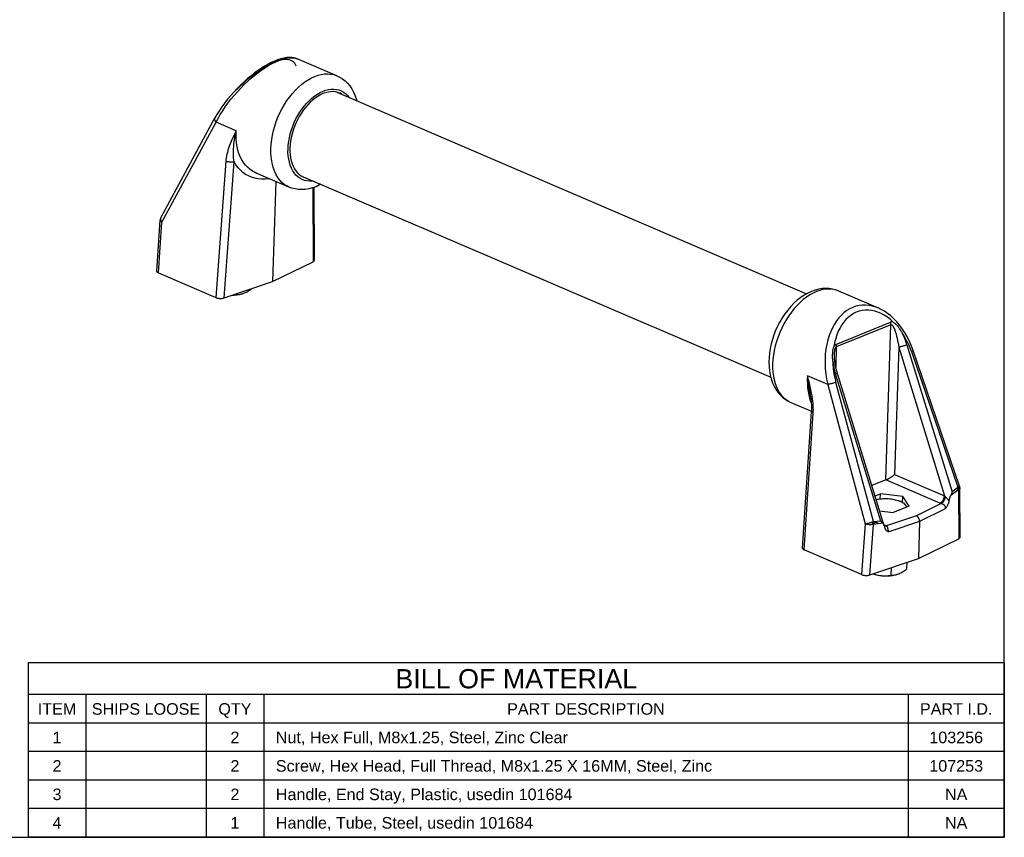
# Model space of a CAD drawing. Header units: inches. Extents: x 0 to 27.5, y 0 to 21.2.
# Tile 2 of 3: x 14.7 to 27.5, y 0 to 10.6. Entities that reach past the tile are written whole.
import ezdxf

# ---------------------------------------------------------------- set-up
doc = ezdxf.new("R2010")
doc.units = ezdxf.units.IN
doc.header["$LTSCALE"] = 1.5125
doc.header["$MEASUREMENT"] = 0
doc.layers.get('0').update_dxf_attribs({"linetype": 'CONTINUOUS'})
doc.layers.add('02___PRT_ALL_AXES', color=7, linetype='CONTINUOUS')
doc.styles.get("Standard").update_dxf_attribs({"font": 'arial.ttf'})

msp = doc.modelspace()

# ---------------------------------------------------------------- linework, layer by layer
at = {"color": 7, "linetype": 'Continuous'}
for p, q in [((27.5, 0), (27.5, 21.25)), ((17.528, 7.053), (17.528, 7.065)), ((17.596, 7.063), (17.599, 7.064)), ((26.809, 4.447), (26.912, 4.523)), ((26.905, 4.547), (26.825, 4.488)), ((26.898, 4.55), (26.894, 4.547)), ((26.897, 4.548), (26.897, 4.549)), ((26.897, 4.545), (26.897, 4.549)), ((26.897, 4.547), (26.897, 4.548)), ((26.897, 4.548), (26.897, 4.548)), ((26.898, 4.547), (26.897, 4.547)), ((26.897, 4.541), (26.897, 4.545)), ((26.898, 4.546), (26.898, 4.547)), ((26.898, 4.547), (26.898, 4.547)), ((26.898, 4.547), (26.898, 4.547)), ((26.898, 4.546), (26.898, 4.546)), ((26.898, 4.546), (26.898, 4.546)), ((26.898, 4.546), (26.898, 4.546)), ((26.906, 4.515), (26.905, 4.517)), ((25.897, 4.11), (25.802, 4.098)), ((25.802, 4.099), (25.802, 4.099)), ((25.808, 4.103), (25.81, 4.1)), ((25.902, 4.106), (25.897, 4.11)), ((25.802, 4.071), (25.924, 4.086)), ((25.806, 4.065), (25.809, 4.066)), ((25.809, 4.069), (25.807, 4.066)), ((25.807, 4.068), (25.807, 4.068)), ((25.807, 4.068), (25.807, 4.068)), ((25.807, 4.068), (25.807, 4.068)), ((25.807, 4.068), (25.807, 4.068)), ((25.807, 4.068), (25.807, 4.067)), ((25.807, 4.067), (25.807, 4.067)), ((25.807, 4.067), (25.807, 4.067)), ((25.807, 4.067), (25.807, 4.066)), ((25.807, 4.066), (25.807, 4.066)), ((25.811, 4.072), (25.809, 4.069)), ((26.034, 3.405), (26.037, 3.505)), ((26.238, 3.488), (26.241, 3.574)), ((26.102, 3.415), (26.105, 3.415)), ((0, 0), (27.5, 0))]:
    msp.add_line(p, q, dxfattribs=at)
at = {"color": 6, "linetype": 'Continuous'}
for p, q in [((18.274, 10.128), (18.3, 10.122)), ((18.3, 10.122), (18.313, 10.117)), ((18.827, 9.897), (18.313, 10.117)), ((18.864, 9.671), (18.841, 9.679)), ((16.54, 8.052), (17.244, 9.349)), ((17.27, 9.394), (17.244, 9.349)), ((16.554, 7.996), (17.259, 9.293)), ((17.521, 9.18), (17.259, 9.293)), ((17.386, 8.786), (17.257, 7.014)), ((17.363, 7.01), (17.492, 8.778)), ((18.206, 8.45), (17.78, 8.632)), ((17.795, 8.627), (17.781, 8.632)), ((18.296, 8.606), (18.274, 8.633)), ((18.036, 8.523), (17.993, 7.222)), ((18.536, 7.501), (18.534, 8.447)), ((18.517, 8.441), (18.519, 7.48)), ((16.487, 7.359), (16.53, 8.02)), ((16.511, 7.334), (16.554, 7.996)), ((16.54, 8.052), (16.539, 8.051)), ((17.993, 7.222), (18.519, 7.48)), ((16.511, 7.334), (17.257, 7.014)), ((17.363, 7.01), (17.993, 7.222)), ((25.348, 7.1), (25.343, 7.102)), ((25.348, 7.1), (25.862, 6.879)), ((25.315, 6.406), (26.025, 6.695)), ((26.03, 6.661), (25.32, 6.372)), ((25.964, 4.644), (26.03, 6.661)), ((26.238, 6.4), (26.825, 4.488)), ((25.296, 6.269), (25.296, 6.272)), ((25.32, 6.372), (25.312, 6.119)), ((26.132, 6.368), (26.078, 4.713)), ((26.132, 6.368), (26.724, 4.436)), ((26.295, 6.311), (26.901, 4.549)), ((26.923, 4.565), (26.318, 6.327)), ((25.897, 4.11), (25.31, 6.022)), ((25.208, 5.883), (24.945, 5.996)), ((25.804, 4.103), (25.314, 5.912)), ((25.208, 5.883), (25.697, 4.074)), ((24.728, 5.652), (24.996, 5.537)), ((24.879, 3.759), (24.996, 5.535)), ((24.903, 3.734), (25.02, 5.511)), ((24.996, 5.535), (24.996, 5.535)), ((25.964, 4.644), (25.783, 4.57)), ((26.667, 4.342), (25.964, 4.644)), ((26.078, 4.713), (26.724, 4.436)), ((26.901, 4.549), (26.907, 4.553)), ((26.903, 4.517), (26.903, 4.519)), ((26.916, 4.521), (26.91, 4.517)), ((26.91, 4.517), (26.911, 3.88)), ((26.929, 3.901), (26.927, 4.54)), ((25.824, 4.436), (25.894, 4.465)), ((25.891, 4.394), (25.894, 4.465)), ((26.185, 4.427), (25.894, 4.465)), ((26.182, 4.353), (26.185, 4.427)), ((26.268, 4.304), (26.185, 4.427)), ((25.883, 4.242), (26.06, 4.219)), ((26.268, 4.304), (26.06, 4.219)), ((26.684, 4.336), (26.361, 4.177)), ((26.734, 4.269), (26.402, 4.105)), ((25.867, 4.079), (25.819, 4.1)), ((25.905, 4.103), (25.891, 4.109)), ((26.361, 4.177), (25.973, 4.046)), ((26.402, 4.105), (26.003, 3.971)), ((26.402, 4.105), (26.386, 3.623)), ((25.697, 4.074), (25.649, 3.414)), ((25.756, 3.41), (25.803, 4.067)), ((25.844, 4.089), (25.813, 4.093)), ((25.915, 4.086), (25.914, 4.094)), ((25.915, 4.085), (25.915, 4.086)), ((25.939, 4.061), (25.958, 4.053)), ((25.943, 4.05), (25.95, 4.051)), ((25.95, 4.051), (25.958, 4.053)), ((26.386, 3.623), (26.911, 3.88)), ((25.649, 3.414), (24.903, 3.734)), ((25.756, 3.41), (26.386, 3.623))]:
    msp.add_line(p, q, dxfattribs=at)
at = {"color": 2, "linetype": 'Continuous'}
for p, q in [((27.503, 2.269), (14.816, 2.269)), ((14.816, 2.269), (14.816, 0.003)), ((27.503, 2.269), (27.503, 0.003)), ((27.503, 1.854), (14.816, 1.854)), ((15.566, 1.854), (15.566, 0.003)), ((17.128, 1.854), (17.128, 0.003)), ((17.878, 1.854), (17.878, 0.003)), ((26.253, 1.854), (26.253, 0.003)), ((27.503, 1.483), (14.816, 1.483)), ((27.503, 1.113), (14.816, 1.113)), ((27.503, 0.743), (14.816, 0.743)), ((27.503, 0.373), (14.816, 0.373)), ((27.503, 0.003), (14.816, 0.003))]:
    msp.add_line(p, q, dxfattribs=at)
at = {"color": 6, "linetype": 'Continuous'}
for points in [[(18.314, 10.117), (18.304, 10.121), (18.275, 10.129), (18.244, 10.134), (18.211, 10.135), (18.176, 10.133), (18.138, 10.127), (18.099, 10.117), (18.058, 10.103)], [(18.065, 10.092), (18.104, 10.107), (18.142, 10.118), (18.178, 10.126), (18.213, 10.131), (18.245, 10.131), (18.274, 10.128)], [(17.259, 9.293), (17.284, 9.342), (17.313, 9.392), (17.344, 9.442), (17.378, 9.492), (17.413, 9.542), (17.451, 9.591), (17.492, 9.64), (17.535, 9.689), (17.579, 9.737), (17.625, 9.783), (17.67, 9.826), (17.716, 9.867), (17.761, 9.905), (17.807, 9.94), (17.854, 9.974), (17.899, 10.005), (17.943, 10.032), (17.986, 10.055), (18.026, 10.075), (18.065, 10.092)], [(17.518, 9.708), (17.561, 9.751), (17.604, 9.793), (17.647, 9.832), (17.69, 9.869), (17.733, 9.904), (17.775, 9.936), (17.816, 9.965), (17.857, 9.992), (17.899, 10.017), (17.94, 10.04), (17.98, 10.06), (18.018, 10.076), (18.055, 10.09), (18.089, 10.1), (18.122, 10.106), (18.152, 10.11), (18.178, 10.11), (18.203, 10.107), (18.225, 10.101), (18.245, 10.092), (18.262, 10.08), (18.276, 10.065), (18.287, 10.047), (18.296, 10.024)], [(18.058, 10.103), (18.016, 10.087), (17.973, 10.067), (17.93, 10.044), (17.887, 10.019), (17.843, 9.991), (17.798, 9.96), (17.754, 9.928), (17.709, 9.892), (17.664, 9.855), (17.619, 9.815), (17.575, 9.773), (17.532, 9.73)], [(18.206, 8.45), (18.177, 8.464), (18.145, 8.485), (18.114, 8.51), (18.087, 8.54), (18.062, 8.573), (18.039, 8.61), (18.02, 8.65), (18.004, 8.694), (17.99, 8.741), (17.981, 8.79), (17.974, 8.842), (17.971, 8.895), (17.971, 8.951), (17.974, 9.008), (17.981, 9.066), (17.991, 9.124), (18.005, 9.183), (18.021, 9.242), (18.041, 9.3), (18.063, 9.357), (18.089, 9.414), (18.117, 9.469), (18.147, 9.522), (18.18, 9.573), (18.215, 9.621), (18.251, 9.667), (18.29, 9.709), (18.329, 9.749), (18.37, 9.785), (18.412, 9.817), (18.454, 9.845), (18.497, 9.869), (18.54, 9.888)], [(18.54, 9.888), (18.583, 9.904), (18.625, 9.914), (18.667, 9.921), (18.707, 9.922), (18.747, 9.919), (18.785, 9.911), (18.822, 9.899), (18.827, 9.897)], [(18.827, 9.897), (18.864, 9.879), (18.9, 9.856), (18.934, 9.829), (18.966, 9.799), (18.996, 9.764), (19.022, 9.725), (19.046, 9.682), (19.066, 9.636), (19.083, 9.586), (19.086, 9.571)], [(17.532, 9.73), (17.489, 9.685), (17.448, 9.639), (17.408, 9.591)], [(18.274, 8.633), (18.254, 8.663), (18.237, 8.697), (18.223, 8.733), (18.211, 8.772), (18.202, 8.813), (18.196, 8.856), (18.193, 8.901), (18.194, 8.948), (18.197, 8.995), (18.203, 9.044), (18.212, 9.093), (18.223, 9.142), (18.238, 9.192), (18.255, 9.24), (18.275, 9.289), (18.297, 9.335), (18.321, 9.381), (18.348, 9.425), (18.376, 9.467), (18.406, 9.506), (18.438, 9.542), (18.471, 9.576), (18.505, 9.607), (18.54, 9.635), (18.576, 9.659), (18.612, 9.68), (18.649, 9.697)], [(18.841, 9.679), (18.811, 9.687), (18.78, 9.69), (18.747, 9.689), (18.714, 9.685), (18.681, 9.676), (18.647, 9.664), (18.613, 9.649), (18.579, 9.629), (18.546, 9.607), (18.513, 9.581), (18.481, 9.552), (18.449, 9.52), (18.42, 9.485), (18.391, 9.448), (18.364, 9.408), (18.339, 9.367), (18.316, 9.324), (18.295, 9.28), (18.276, 9.235), (18.26, 9.189), (18.246, 9.142), (18.235, 9.095), (18.227, 9.048), (18.221, 9.002), (18.218, 8.957)], [(18.649, 9.697), (18.685, 9.709), (18.72, 9.718)], [(18.72, 9.718), (18.755, 9.723), (18.789, 9.723), (18.823, 9.72), (18.854, 9.712), (18.884, 9.701), (18.913, 9.685), (18.939, 9.666), (18.964, 9.643), (18.986, 9.616), (18.988, 9.614)], [(18.901, 9.651), (18.897, 9.654), (18.87, 9.669), (18.864, 9.671)], [(17.408, 9.591), (17.37, 9.543), (17.335, 9.494), (17.301, 9.444), (17.27, 9.394)], [(17.259, 9.293), (17.253, 9.3), (17.248, 9.307), (17.245, 9.314), (17.242, 9.321), (17.241, 9.328), (17.24, 9.335), (17.241, 9.342), (17.243, 9.348), (17.244, 9.349)], [(17.521, 9.18), (17.503, 9.144), (17.485, 9.109), (17.469, 9.076), (17.455, 9.043), (17.442, 9.013), (17.43, 8.983), (17.42, 8.954), (17.412, 8.927), (17.405, 8.901), (17.399, 8.876), (17.394, 8.852), (17.39, 8.829), (17.387, 8.807), (17.386, 8.786)], [(17.492, 8.778), (17.488, 8.803), (17.486, 8.828), (17.484, 8.856), (17.483, 8.885), (17.483, 8.915), (17.484, 8.948), (17.487, 8.983), (17.491, 9.02), (17.496, 9.059), (17.503, 9.1), (17.512, 9.14), (17.521, 9.18)], [(17.78, 8.632), (17.768, 8.638), (17.733, 8.657), (17.7, 8.68), (17.669, 8.706), (17.641, 8.736), (17.616, 8.769), (17.593, 8.805), (17.573, 8.844), (17.556, 8.886), (17.543, 8.931), (17.532, 8.977), (17.524, 9.026), (17.52, 9.076), (17.519, 9.127), (17.521, 9.18)], [(18.218, 8.957), (18.218, 8.913), (18.221, 8.87), (18.226, 8.829), (18.235, 8.791), (18.246, 8.754), (18.259, 8.72), (18.276, 8.689), (18.294, 8.661), (18.315, 8.636), (18.338, 8.614)], [(17.492, 8.778), (17.484, 8.776), (17.476, 8.775), (17.467, 8.774), (17.458, 8.774), (17.449, 8.774), (17.439, 8.774), (17.43, 8.775), (17.42, 8.776), (17.411, 8.778), (17.402, 8.78), (17.393, 8.783), (17.386, 8.786)], [(17.95, 8.56), (17.942, 8.558), (17.895, 8.553), (17.849, 8.553), (17.805, 8.557), (17.761, 8.565), (17.72, 8.577), (17.68, 8.594), (17.642, 8.615), (17.607, 8.64), (17.574, 8.669), (17.544, 8.702), (17.516, 8.738), (17.492, 8.778)], [(18.522, 8.529), (18.505, 8.526), (18.471, 8.526), (18.438, 8.529), (18.406, 8.537), (18.376, 8.548), (18.347, 8.564), (18.321, 8.583), (18.296, 8.606)], [(18.338, 8.614), (18.363, 8.595), (18.39, 8.581), (18.396, 8.578)], [(18.396, 8.578), (18.419, 8.57), (18.434, 8.566)], [(18.558, 8.455), (18.51, 8.438), (18.463, 8.426), (18.417, 8.419), (18.372, 8.417), (18.329, 8.419), (18.286, 8.425), (18.245, 8.435), (18.206, 8.45)], [(18.621, 8.486), (18.604, 8.477), (18.558, 8.455)], [(16.551, 8.064), (16.547, 8.061), (16.542, 8.057), (16.54, 8.052)], [(16.54, 8.052), (16.537, 8.047), (16.534, 8.041), (16.532, 8.034), (16.531, 8.027), (16.53, 8.02)], [(16.554, 7.996), (16.548, 7.999), (16.542, 8.002), (16.538, 8.006), (16.534, 8.01), (16.532, 8.013), (16.53, 8.017), (16.53, 8.02)], [(16.539, 8.051), (16.537, 8.045), (16.536, 8.039), (16.536, 8.032), (16.537, 8.025), (16.54, 8.018), (16.544, 8.01), (16.549, 8.003), (16.554, 7.996)], [(18.519, 7.48), (18.524, 7.484), (18.529, 7.487), (18.533, 7.491), (18.535, 7.495), (18.536, 7.499), (18.536, 7.501)], [(16.511, 7.334), (16.504, 7.337), (16.499, 7.34), (16.494, 7.344), (16.49, 7.348), (16.488, 7.352), (16.487, 7.356), (16.487, 7.359)], [(24.997, 7.094), (24.95, 7.072), (24.903, 7.046), (24.857, 7.015), (24.812, 6.98), (24.769, 6.94), (24.727, 6.898), (24.688, 6.852), (24.651, 6.803), (24.617, 6.752), (24.586, 6.699), (24.557, 6.644), (24.531, 6.587), (24.509, 6.529), (24.489, 6.471), (24.473, 6.412), (24.46, 6.352), (24.451, 6.292), (24.445, 6.233), (24.443, 6.175), (24.445, 6.118), (24.451, 6.062), (24.46, 6.008), (24.474, 5.957), (24.491, 5.908), (24.511, 5.864), (24.534, 5.822), (24.56, 5.784), (24.589, 5.75), (24.621, 5.72), (24.654, 5.693), (24.69, 5.671), (24.728, 5.652)], [(25.061, 7.091), (25.018, 7.071), (24.975, 7.048), (24.933, 7.019), (24.891, 6.987), (24.85, 6.952), (24.811, 6.912), (24.773, 6.87), (24.736, 6.824), (24.701, 6.775), (24.668, 6.724), (24.638, 6.671), (24.61, 6.616), (24.585, 6.56), (24.562, 6.503), (24.543, 6.444), (24.526, 6.386), (24.513, 6.327), (24.502, 6.268), (24.496, 6.21), (24.492, 6.154), (24.492, 6.098), (24.495, 6.045), (24.502, 5.993), (24.512, 5.944), (24.525, 5.897), (24.541, 5.853), (24.56, 5.813), (24.583, 5.776), (24.608, 5.743), (24.636, 5.713), (24.666, 5.688), (24.698, 5.667), (24.728, 5.652)], [(25.348, 7.1), (25.309, 7.114), (25.269, 7.124), (25.226, 7.131), (25.183, 7.133), (25.138, 7.13), (25.092, 7.123), (25.045, 7.111), (24.997, 7.094)], [(25.343, 7.102), (25.306, 7.114), (25.268, 7.122), (25.229, 7.125), (25.188, 7.123), (25.146, 7.117), (25.104, 7.106), (25.061, 7.091)], [(17.257, 7.014), (17.264, 7.011), (17.272, 7.008), (17.281, 7.006), (17.29, 7.005), (17.3, 7.004), (17.309, 7.003), (17.319, 7.003), (17.329, 7.003), (17.338, 7.004), (17.347, 7.006), (17.355, 7.007), (17.363, 7.01)], [(25.862, 6.879), (25.834, 6.89), (25.79, 6.904), (25.744, 6.913), (25.7, 6.917), (25.656, 6.916), (25.615, 6.91), (25.575, 6.901), (25.536, 6.887)], [(25.536, 6.887), (25.497, 6.869), (25.458, 6.846), (25.421, 6.818), (25.386, 6.786), (25.353, 6.75), (25.322, 6.71), (25.295, 6.667), (25.27, 6.622), (25.247, 6.573), (25.227, 6.521), (25.21, 6.465), (25.196, 6.406)], [(26.064, 6.692), (26.024, 6.728), (25.983, 6.76), (25.942, 6.786), (25.901, 6.808), (25.86, 6.826), (25.82, 6.839), (25.78, 6.847), (25.74, 6.851), (25.699, 6.851), (25.658, 6.846), (25.618, 6.837), (25.58, 6.823), (25.543, 6.805), (25.509, 6.783), (25.476, 6.756), (25.445, 6.727), (25.417, 6.694), (25.391, 6.658), (25.368, 6.619)], [(26.318, 6.327), (26.298, 6.382), (26.272, 6.441), (26.244, 6.498), (26.213, 6.553), (26.179, 6.605), (26.144, 6.653), (26.106, 6.698), (26.067, 6.738), (26.027, 6.775), (25.986, 6.808), (25.944, 6.836), (25.902, 6.86), (25.862, 6.879)], [(26.064, 6.692), (26.056, 6.695), (26.049, 6.697), (26.042, 6.698), (26.036, 6.698), (26.03, 6.697), (26.025, 6.695)], [(26.03, 6.661), (26.03, 6.666), (26.029, 6.672), (26.029, 6.678), (26.028, 6.683), (26.027, 6.689), (26.025, 6.695)], [(26.03, 6.661), (26.031, 6.661), (26.032, 6.662), (26.034, 6.662), (26.035, 6.662), (26.037, 6.661), (26.039, 6.661), (26.04, 6.66), (26.042, 6.659), (26.044, 6.657), (26.046, 6.656), (26.047, 6.654), (26.049, 6.652), (26.051, 6.65), (26.053, 6.647), (26.055, 6.644), (26.057, 6.641), (26.059, 6.638), (26.061, 6.634), (26.063, 6.63), (26.065, 6.626), (26.067, 6.622), (26.07, 6.617), (26.072, 6.612), (26.074, 6.606), (26.076, 6.601), (26.079, 6.595), (26.081, 6.588), (26.083, 6.581), (26.086, 6.574), (26.088, 6.566), (26.091, 6.558), (26.093, 6.55), (26.096, 6.541), (26.098, 6.531), (26.101, 6.521), (26.104, 6.511), (26.106, 6.5), (26.109, 6.488), (26.112, 6.476), (26.115, 6.463), (26.117, 6.449), (26.12, 6.435), (26.123, 6.419), (26.126, 6.403), (26.129, 6.386), (26.132, 6.368)], [(26.064, 6.692), (26.07, 6.687), (26.077, 6.682), (26.084, 6.676), (26.091, 6.669), (26.098, 6.662), (26.106, 6.654), (26.114, 6.645), (26.122, 6.635), (26.13, 6.624), (26.139, 6.613), (26.147, 6.6), (26.156, 6.587), (26.166, 6.572), (26.175, 6.556)], [(25.368, 6.619), (25.346, 6.576), (25.328, 6.531), (25.312, 6.484), (25.298, 6.432), (25.287, 6.375)], [(26.295, 6.311), (26.279, 6.355), (26.261, 6.398), (26.242, 6.44), (26.221, 6.48), (26.199, 6.519), (26.175, 6.556)], [(26.238, 6.4), (26.229, 6.429), (26.219, 6.457), (26.209, 6.483), (26.198, 6.508), (26.187, 6.533), (26.175, 6.556)], [(25.196, 6.406), (25.185, 6.345), (25.177, 6.283), (25.173, 6.22), (25.173, 6.156), (25.176, 6.089), (25.183, 6.022), (25.193, 5.953), (25.208, 5.883)], [(25.315, 6.406), (25.31, 6.403), (25.305, 6.4), (25.3, 6.395), (25.295, 6.39), (25.291, 6.383), (25.287, 6.375)], [(25.315, 6.406), (25.317, 6.4), (25.318, 6.394), (25.319, 6.389), (25.32, 6.383), (25.32, 6.377), (25.32, 6.372)], [(26.238, 6.4), (26.23, 6.397), (26.222, 6.394), (26.214, 6.391), (26.205, 6.388), (26.195, 6.385), (26.185, 6.382), (26.176, 6.379), (26.166, 6.376), (26.156, 6.374), (26.147, 6.372), (26.139, 6.37), (26.132, 6.368)], [(25.274, 6.189), (25.273, 6.208), (25.272, 6.227), (25.272, 6.244), (25.272, 6.26), (25.272, 6.275), (25.273, 6.289), (25.274, 6.303), (25.275, 6.315), (25.276, 6.327), (25.278, 6.338), (25.28, 6.348), (25.282, 6.358), (25.284, 6.367), (25.287, 6.375)], [(25.296, 6.272), (25.296, 6.276), (25.296, 6.283), (25.296, 6.29), (25.297, 6.296), (25.297, 6.302), (25.298, 6.308), (25.299, 6.314), (25.299, 6.319), (25.3, 6.324), (25.301, 6.329), (25.302, 6.333), (25.302, 6.338), (25.303, 6.342), (25.304, 6.345), (25.305, 6.349), (25.306, 6.352), (25.308, 6.355), (25.309, 6.358), (25.31, 6.36), (25.311, 6.363), (25.312, 6.365), (25.314, 6.367), (25.315, 6.368), (25.316, 6.369), (25.318, 6.37), (25.319, 6.371), (25.32, 6.372)], [(26.318, 6.327), (26.318, 6.327), (26.317, 6.325), (26.315, 6.323), (26.312, 6.32), (26.308, 6.318), (26.302, 6.315), (26.295, 6.311)], [(25.274, 6.189), (25.276, 6.143), (25.28, 6.097), (25.285, 6.05), (25.293, 6.004), (25.303, 5.958), (25.314, 5.912)], [(25.274, 6.189), (25.278, 6.162), (25.282, 6.135), (25.288, 6.107), (25.294, 6.08), (25.302, 6.051), (25.31, 6.022)], [(25.943, 4.047), (25.332, 6.041), (25.33, 6.046), (25.329, 6.051), (25.327, 6.057), (25.326, 6.062), (25.324, 6.068), (25.323, 6.073), (25.322, 6.078), (25.32, 6.084), (25.319, 6.089), (25.318, 6.094), (25.316, 6.1), (25.315, 6.105), (25.314, 6.11), (25.313, 6.115), (25.312, 6.121), (25.311, 6.126), (25.31, 6.131), (25.309, 6.136), (25.308, 6.141), (25.307, 6.146), (25.306, 6.151), (25.305, 6.156), (25.304, 6.161), (25.303, 6.166), (25.302, 6.171), (25.302, 6.176), (25.301, 6.181), (25.3, 6.186), (25.3, 6.191), (25.299, 6.196), (25.299, 6.201), (25.298, 6.205), (25.298, 6.21), (25.297, 6.215), (25.297, 6.22), (25.297, 6.224), (25.296, 6.229), (25.296, 6.233), (25.296, 6.238), (25.296, 6.243), (25.296, 6.247), (25.295, 6.252), (25.295, 6.256), (25.295, 6.261), (25.295, 6.265), (25.296, 6.269)], [(25.334, 6.036), (25.334, 6.035), (25.333, 6.034), (25.331, 6.032), (25.327, 6.03), (25.323, 6.028), (25.317, 6.025), (25.31, 6.022)], [(24.945, 5.996), (24.943, 5.943), (24.944, 5.892), (24.947, 5.842), (24.952, 5.794), (24.961, 5.749), (24.972, 5.706), (24.985, 5.665), (24.994, 5.646)], [(24.945, 5.996), (24.95, 5.949), (24.956, 5.902), (24.962, 5.857), (24.969, 5.812), (24.976, 5.771), (24.98, 5.746)], [(25.02, 5.607), (25.018, 5.636), (25.014, 5.667), (25.01, 5.7), (25.004, 5.735), (24.998, 5.773), (24.99, 5.813), (24.98, 5.855), (24.97, 5.9), (24.958, 5.947), (24.945, 5.996)], [(25.314, 5.912), (25.306, 5.909), (25.298, 5.906), (25.29, 5.904), (25.281, 5.901), (25.271, 5.899), (25.262, 5.896), (25.252, 5.893), (25.242, 5.891), (25.233, 5.889), (25.224, 5.887), (25.215, 5.885), (25.208, 5.883)], [(24.98, 5.746), (24.988, 5.699), (24.993, 5.654), (24.996, 5.61), (24.997, 5.568), (24.996, 5.535)], [(25.02, 5.511), (25.014, 5.514), (25.008, 5.517), (25.003, 5.521), (25, 5.524), (24.998, 5.528), (24.996, 5.532), (24.996, 5.535)], [(25.02, 5.511), (25.021, 5.532), (25.022, 5.556), (25.021, 5.581), (25.02, 5.607)], [(25.964, 4.644), (25.967, 4.645), (25.97, 4.647), (25.974, 4.648), (25.977, 4.65), (25.981, 4.652), (25.985, 4.653), (25.989, 4.656), (25.993, 4.658), (25.997, 4.66), (26.002, 4.663), (26.007, 4.666), (26.012, 4.668), (26.017, 4.672), (26.023, 4.675), (26.028, 4.678), (26.034, 4.682), (26.039, 4.686), (26.045, 4.69), (26.051, 4.694), (26.057, 4.698), (26.062, 4.702), (26.068, 4.706), (26.073, 4.71), (26.078, 4.713)], [(26.898, 4.546), (26.898, 4.546), (26.898, 4.546), (26.898, 4.546), (26.898, 4.547), (26.898, 4.547)], [(26.899, 4.546), (26.898, 4.546), (26.898, 4.546)], [(26.907, 4.553), (26.913, 4.556), (26.917, 4.558), (26.92, 4.561), (26.922, 4.563), (26.923, 4.565), (26.923, 4.565)], [(26.927, 4.54), (26.927, 4.538), (26.926, 4.533), (26.924, 4.529), (26.92, 4.525), (26.916, 4.521)], [(26.927, 4.54), (26.927, 4.547), (26.926, 4.554), (26.925, 4.56), (26.923, 4.565)], [(26.667, 4.342), (26.674, 4.346), (26.681, 4.351), (26.688, 4.356), (26.694, 4.363), (26.7, 4.37), (26.706, 4.378), (26.711, 4.387), (26.715, 4.396), (26.719, 4.406), (26.721, 4.416), (26.723, 4.426), (26.724, 4.436)], [(26.734, 4.428), (26.733, 4.419), (26.731, 4.409), (26.729, 4.4), (26.726, 4.39), (26.722, 4.381), (26.717, 4.373), (26.713, 4.364), (26.707, 4.357), (26.702, 4.35), (26.696, 4.344), (26.69, 4.34), (26.684, 4.336)], [(26.734, 4.428), (26.732, 4.43), (26.731, 4.431), (26.729, 4.432), (26.727, 4.434), (26.726, 4.435), (26.724, 4.436)], [(26.784, 4.368), (26.78, 4.376), (26.775, 4.383), (26.77, 4.39), (26.766, 4.396), (26.761, 4.401), (26.757, 4.406), (26.753, 4.411), (26.749, 4.415), (26.745, 4.419), (26.741, 4.422), (26.737, 4.426), (26.734, 4.428)], [(26.788, 4.384), (26.783, 4.361), (26.781, 4.354), (26.779, 4.347), (26.776, 4.34), (26.774, 4.333), (26.771, 4.326), (26.767, 4.319), (26.764, 4.312), (26.76, 4.305), (26.756, 4.298), (26.751, 4.291), (26.746, 4.283), (26.74, 4.276), (26.734, 4.269)], [(26.788, 4.384), (26.791, 4.398), (26.795, 4.412), (26.799, 4.424), (26.804, 4.436), (26.809, 4.447)], [(26.684, 4.336), (26.681, 4.337), (26.678, 4.338), (26.675, 4.339), (26.673, 4.34), (26.67, 4.341), (26.667, 4.342)], [(26.734, 4.269), (26.736, 4.273), (26.737, 4.276), (26.737, 4.28), (26.738, 4.283), (26.738, 4.287), (26.738, 4.29), (26.738, 4.292), (26.737, 4.295), (26.737, 4.298), (26.736, 4.3), (26.735, 4.303), (26.733, 4.305), (26.732, 4.308), (26.73, 4.31), (26.728, 4.313), (26.725, 4.315), (26.722, 4.318), (26.719, 4.32), (26.715, 4.323), (26.711, 4.325), (26.707, 4.327), (26.703, 4.329), (26.699, 4.33), (26.696, 4.332), (26.692, 4.333), (26.689, 4.334), (26.687, 4.335), (26.684, 4.336)], [(25.697, 4.074), (25.705, 4.076), (25.713, 4.077), (25.721, 4.079), (25.731, 4.082), (25.74, 4.084), (25.75, 4.087), (25.76, 4.089), (25.769, 4.092), (25.779, 4.095), (25.788, 4.098)], [(25.788, 4.098), (25.796, 4.1), (25.804, 4.103)], [(25.914, 4.094), (25.913, 4.096), (25.911, 4.097), (25.91, 4.099), (25.908, 4.1), (25.907, 4.101), (25.905, 4.103)], [(25.905, 4.103), (25.905, 4.094), (25.907, 4.085), (25.907, 4.084)], [(26.402, 4.105), (26.402, 4.112), (26.401, 4.12), (26.399, 4.127), (26.397, 4.134), (26.394, 4.142), (26.39, 4.148), (26.386, 4.155), (26.382, 4.161), (26.377, 4.166), (26.372, 4.171), (26.366, 4.174), (26.361, 4.177)], [(25.803, 4.067), (25.796, 4.065), (25.787, 4.063), (25.779, 4.063), (25.769, 4.062), (25.76, 4.062), (25.75, 4.062), (25.74, 4.063), (25.731, 4.065), (25.722, 4.067), (25.713, 4.069), (25.705, 4.071), (25.697, 4.074)], [(25.807, 4.069), (25.807, 4.069), (25.807, 4.068), (25.807, 4.068), (25.807, 4.068), (25.807, 4.068), (25.807, 4.068)], [(25.914, 4.094), (25.917, 4.091), (25.92, 4.088), (25.922, 4.086)], [(25.924, 4.086), (25.929, 4.08), (25.933, 4.072), (25.938, 4.063), (25.942, 4.052), (25.943, 4.048)], [(25.943, 4.048), (25.945, 4.041), (25.948, 4.028)], [(25.973, 4.046), (25.965, 4.044), (25.958, 4.044), (25.95, 4.044), (25.944, 4.046)], [(25.948, 4.028), (25.95, 4.022), (25.952, 4.016)], [(25.952, 4.016), (25.953, 4.011), (25.956, 4.006), (25.959, 4.001), (25.962, 3.996), (25.965, 3.992), (25.969, 3.988), (25.974, 3.985), (25.978, 3.981), (25.984, 3.978), (25.989, 3.975), (25.996, 3.973), (26.003, 3.971)], [(25.973, 4.046), (25.97, 4.047), (25.968, 4.049), (25.965, 4.05), (25.963, 4.051), (25.96, 4.052), (25.958, 4.053)], [(25.973, 4.046), (25.974, 4.045), (25.976, 4.044), (25.977, 4.042), (25.979, 4.04), (25.98, 4.038), (25.981, 4.036), (25.982, 4.033), (25.983, 4.03), (25.984, 4.027), (25.985, 4.023), (25.985, 4.02), (25.987, 4.013)], [(25.987, 4.013), (25.987, 4.01), (25.988, 4.007), (25.988, 4.005), (25.989, 4.002), (25.99, 4), (25.99, 3.997), (25.991, 3.995), (25.992, 3.993), (25.993, 3.99), (25.994, 3.988), (25.995, 3.986), (25.996, 3.983), (25.997, 3.981), (25.998, 3.978), (26, 3.976), (26.001, 3.973), (26.003, 3.971)], [(26.929, 3.901), (26.929, 3.899), (26.927, 3.895), (26.925, 3.891), (26.922, 3.887), (26.917, 3.884), (26.911, 3.88)], [(24.879, 3.759), (24.879, 3.756), (24.881, 3.752), (24.883, 3.748), (24.887, 3.744), (24.891, 3.74), (24.897, 3.737), (24.903, 3.734)], [(25.649, 3.414), (25.657, 3.411), (25.665, 3.408), (25.674, 3.406), (25.683, 3.405), (25.692, 3.404), (25.702, 3.403), (25.712, 3.403), (25.721, 3.403), (25.731, 3.404), (25.74, 3.406), (25.748, 3.407), (25.756, 3.41)]]:
    msp.add_lwpolyline(points, dxfattribs=at)
at = {"color": 7, "linetype": 'Continuous'}
for points in [[(17.472, 7.046), (17.476, 7.046), (17.493, 7.047), (17.51, 7.048), (17.527, 7.05), (17.543, 7.052), (17.559, 7.055), (17.574, 7.058), (17.589, 7.061), (17.597, 7.063)], [(17.478, 7.048), (17.478, 7.048), (17.494, 7.05), (17.511, 7.051), (17.528, 7.053)], [(17.528, 7.053), (17.539, 7.054), (17.551, 7.055), (17.562, 7.056), (17.574, 7.058), (17.585, 7.06), (17.596, 7.063)], [(17.599, 7.064), (17.607, 7.066), (17.618, 7.07), (17.629, 7.074), (17.641, 7.079), (17.652, 7.085), (17.663, 7.09), (17.674, 7.097), (17.686, 7.104), (17.697, 7.111), (17.709, 7.119), (17.72, 7.128), (17.727, 7.132)], [(26.825, 4.488), (26.822, 4.481), (26.82, 4.474), (26.817, 4.467), (26.815, 4.46), (26.812, 4.453), (26.809, 4.447)], [(26.894, 4.547), (26.895, 4.547), (26.895, 4.547), (26.895, 4.547), (26.895, 4.547), (26.896, 4.547), (26.896, 4.547), (26.896, 4.547), (26.896, 4.547), (26.896, 4.547), (26.896, 4.547), (26.897, 4.547), (26.897, 4.547), (26.897, 4.547)], [(26.897, 4.547), (26.897, 4.546), (26.897, 4.546), (26.897, 4.546), (26.897, 4.546), (26.898, 4.546), (26.898, 4.546), (26.898, 4.546), (26.898, 4.546), (26.898, 4.546), (26.898, 4.546), (26.898, 4.546), (26.898, 4.546), (26.898, 4.546), (26.898, 4.546), (26.898, 4.546), (26.899, 4.546), (26.898, 4.546), (26.898, 4.546)], [(26.905, 4.517), (26.903, 4.519), (26.902, 4.521), (26.9, 4.523), (26.899, 4.526), (26.898, 4.528), (26.898, 4.531), (26.898, 4.534), (26.898, 4.537), (26.897, 4.541)], [(26.915, 4.522), (26.917, 4.525), (26.918, 4.529), (26.918, 4.533), (26.918, 4.537), (26.918, 4.541), (26.917, 4.545), (26.915, 4.548), (26.914, 4.55), (26.911, 4.552), (26.909, 4.553), (26.906, 4.553), (26.903, 4.553), (26.901, 4.552), (26.898, 4.55)], [(26.91, 4.517), (26.912, 4.52), (26.914, 4.523), (26.915, 4.526), (26.916, 4.53), (26.916, 4.534), (26.916, 4.537), (26.915, 4.54), (26.914, 4.543), (26.913, 4.546), (26.911, 4.548), (26.909, 4.55), (26.906, 4.55), (26.903, 4.55), (26.901, 4.549)], [(26.901, 4.549), (26.901, 4.549), (26.901, 4.549), (26.901, 4.549), (26.902, 4.548), (26.902, 4.548), (26.902, 4.548), (26.902, 4.548), (26.903, 4.548), (26.903, 4.548), (26.903, 4.548), (26.903, 4.548), (26.903, 4.548)], [(26.903, 4.548), (26.904, 4.548), (26.904, 4.548), (26.904, 4.547), (26.904, 4.547), (26.905, 4.547), (26.905, 4.547), (26.905, 4.547), (26.905, 4.547), (26.905, 4.547), (26.905, 4.547)], [(26.906, 4.513), (26.91, 4.515), (26.913, 4.518), (26.915, 4.522)], [(26.907, 4.518), (26.907, 4.517), (26.907, 4.517), (26.907, 4.517), (26.907, 4.517), (26.907, 4.516), (26.906, 4.516), (26.906, 4.516), (26.906, 4.516), (26.906, 4.515), (26.906, 4.515), (26.906, 4.515)], [(26.906, 4.513), (26.907, 4.514), (26.907, 4.514), (26.907, 4.514), (26.907, 4.515), (26.907, 4.515), (26.907, 4.515), (26.907, 4.516), (26.907, 4.516), (26.907, 4.516), (26.907, 4.517), (26.907, 4.517), (26.907, 4.517), (26.907, 4.517), (26.907, 4.517), (26.907, 4.518), (26.907, 4.518), (26.907, 4.518), (26.907, 4.518), (26.907, 4.518)], [(26.911, 4.521), (26.911, 4.521), (26.911, 4.52), (26.911, 4.52), (26.911, 4.52), (26.91, 4.52), (26.91, 4.519), (26.91, 4.519), (26.91, 4.519), (26.91, 4.518), (26.91, 4.518), (26.91, 4.518), (26.91, 4.517)], [(26.912, 4.522), (26.911, 4.522), (26.911, 4.521)], [(26.912, 4.523), (26.912, 4.523), (26.912, 4.523), (26.912, 4.523), (26.912, 4.523), (26.912, 4.522), (26.912, 4.522), (26.912, 4.522), (26.912, 4.522)], [(25.8, 4.104), (25.797, 4.102), (25.794, 4.099), (25.792, 4.096), (25.79, 4.093), (25.789, 4.089), (25.789, 4.085), (25.789, 4.081), (25.789, 4.077), (25.79, 4.074), (25.792, 4.071), (25.794, 4.068), (25.797, 4.066), (25.799, 4.065), (25.802, 4.065), (25.806, 4.065)], [(25.804, 4.103), (25.801, 4.101), (25.799, 4.099), (25.797, 4.097), (25.795, 4.094), (25.794, 4.09), (25.793, 4.087), (25.793, 4.083), (25.793, 4.08), (25.794, 4.077), (25.795, 4.073), (25.796, 4.071), (25.798, 4.069), (25.801, 4.067), (25.803, 4.067)], [(25.808, 4.105), (25.804, 4.105), (25.8, 4.104)], [(25.802, 4.099), (25.803, 4.099), (25.803, 4.1), (25.803, 4.1), (25.803, 4.1), (25.803, 4.1), (25.803, 4.1), (25.803, 4.101), (25.803, 4.101), (25.804, 4.101), (25.804, 4.102), (25.804, 4.102), (25.804, 4.102), (25.804, 4.103)], [(25.802, 4.098), (25.802, 4.098), (25.802, 4.098), (25.802, 4.098), (25.802, 4.098), (25.802, 4.098), (25.802, 4.098), (25.802, 4.098), (25.802, 4.099), (25.802, 4.099), (25.802, 4.099)], [(25.808, 4.105), (25.807, 4.105), (25.807, 4.105), (25.807, 4.104), (25.807, 4.104), (25.807, 4.104), (25.807, 4.103), (25.807, 4.103), (25.807, 4.103), (25.807, 4.102), (25.807, 4.102), (25.807, 4.102), (25.807, 4.102), (25.807, 4.101), (25.807, 4.101), (25.807, 4.101), (25.807, 4.101), (25.807, 4.1), (25.807, 4.1), (25.807, 4.1), (25.807, 4.101)], [(25.807, 4.101), (25.808, 4.101), (25.808, 4.101), (25.808, 4.101), (25.808, 4.101), (25.808, 4.102), (25.808, 4.102), (25.808, 4.102), (25.808, 4.102), (25.808, 4.103), (25.808, 4.103)], [(25.81, 4.1), (25.812, 4.096), (25.813, 4.093), (25.815, 4.09), (25.815, 4.087), (25.815, 4.084), (25.815, 4.081), (25.814, 4.078), (25.812, 4.075), (25.811, 4.072)], [(25.924, 4.086), (25.92, 4.09), (25.916, 4.094), (25.912, 4.098), (25.907, 4.102), (25.902, 4.106)], [(25.802, 4.07), (25.802, 4.07), (25.802, 4.07), (25.802, 4.07), (25.802, 4.07), (25.802, 4.07), (25.802, 4.07), (25.802, 4.07), (25.802, 4.071), (25.802, 4.071), (25.802, 4.071), (25.802, 4.071)], [(25.803, 4.067), (25.804, 4.067), (25.804, 4.068), (25.803, 4.068), (25.803, 4.068), (25.803, 4.068), (25.803, 4.069), (25.803, 4.069), (25.803, 4.069), (25.803, 4.069), (25.803, 4.069), (25.802, 4.069), (25.802, 4.07)], [(25.808, 4.067), (25.808, 4.068), (25.808, 4.068), (25.808, 4.068), (25.808, 4.068), (25.808, 4.068), (25.807, 4.068), (25.807, 4.068), (25.807, 4.068), (25.807, 4.068), (25.807, 4.068), (25.807, 4.069), (25.807, 4.069), (25.807, 4.069), (25.807, 4.069), (25.807, 4.069), (25.807, 4.069), (25.807, 4.069), (25.807, 4.069)], [(25.807, 4.069), (25.807, 4.069), (25.807, 4.068)], [(25.809, 4.066), (25.809, 4.066), (25.809, 4.066), (25.809, 4.066), (25.809, 4.067), (25.808, 4.067), (25.808, 4.067), (25.808, 4.067), (25.808, 4.067), (25.808, 4.067), (25.808, 4.067), (25.808, 4.067), (25.808, 4.067)], [(26.105, 3.415), (26.113, 3.418), (26.124, 3.422), (26.135, 3.426), (26.147, 3.431), (26.158, 3.436), (26.169, 3.442), (26.18, 3.448), (26.192, 3.455), (26.203, 3.463), (26.215, 3.471), (26.226, 3.479), (26.238, 3.488)], [(25.797, 3.424), (25.811, 3.419), (25.827, 3.415), (25.843, 3.411), (25.858, 3.408), (25.874, 3.405), (25.89, 3.403), (25.905, 3.401), (25.921, 3.4), (25.937, 3.399), (25.952, 3.399), (25.968, 3.399), (25.984, 3.4), (26, 3.401), (26.017, 3.403), (26.034, 3.405)], [(25.797, 3.424), (25.801, 3.422), (25.815, 3.418), (25.83, 3.414), (25.846, 3.41), (25.862, 3.407), (25.879, 3.404), (25.895, 3.402), (25.912, 3.4), (25.93, 3.399), (25.947, 3.398), (25.965, 3.398), (25.982, 3.398), (25.999, 3.398), (26.016, 3.4), (26.033, 3.401), (26.049, 3.403), (26.065, 3.406), (26.08, 3.409), (26.095, 3.413), (26.103, 3.415)], [(26.034, 3.405), (26.045, 3.405), (26.057, 3.406), (26.068, 3.408), (26.08, 3.41), (26.091, 3.412), (26.102, 3.415)]]:
    msp.add_lwpolyline(points, dxfattribs=at)
at = {"layer": '02___PRT_ALL_AXES', "color": 7, "linetype": 'Continuous'}
for p, q in [((18.827, 9.683), (24.934, 7.063)), ((18.36, 8.598), (24.468, 5.978)), ((26.149, 4.366), (26.134, 4.371))]:
    msp.add_line(p, q, dxfattribs=at)
for points in [[(26.134, 4.371), (26.124, 4.374), (26.108, 4.379), (26.091, 4.383), (26.074, 4.387), (26.056, 4.39), (26.038, 4.393), (26.019, 4.395), (26, 4.397), (25.981, 4.398), (25.962, 4.398), (25.943, 4.398), (25.924, 4.397), (25.906, 4.396), (25.888, 4.394), (25.87, 4.391), (25.853, 4.388), (25.84, 4.385)], [(26.153, 4.363), (26.139, 4.369), (26.134, 4.371)], [(26.181, 4.354), (26.164, 4.36), (26.149, 4.366)], [(26.19, 4.344), (26.179, 4.351), (26.167, 4.357), (26.153, 4.363)], [(26.236, 4.291), (26.236, 4.292), (26.231, 4.3), (26.227, 4.307), (26.222, 4.314), (26.218, 4.32), (26.213, 4.326), (26.209, 4.331), (26.204, 4.336), (26.2, 4.34), (26.195, 4.344), (26.19, 4.348), (26.186, 4.351), (26.181, 4.354)], [(26.231, 4.289), (26.231, 4.291), (26.229, 4.299), (26.226, 4.307), (26.221, 4.314), (26.215, 4.322), (26.208, 4.33), (26.2, 4.337), (26.19, 4.344)]]:
    msp.add_lwpolyline(points, dxfattribs=at)

# ---------------------------------------------------------------- texts
at = {"color": 2, "linetype": 'Continuous', "line_spacing_factor": 0.9}
for s, insert, char_height, width, attachment_point in [('BILL OF MATERIAL', (21.16, 2.186), 0.25, 3.13755, 2), ('ITEM', (15.191, 1.743), 0.15, 0.49907, 2), ('SHIPS LOOSE', (16.347, 1.743), 0.15, 1.40632, 2), ('QTY', (17.503, 1.743), 0.15, 0.42993, 2), ('PART DESCRIPTION', (22.066, 1.743), 0.15, 2.0448, 2), ('PART I.D.', (26.878, 1.743), 0.15, 0.94071, 2), ('1', (15.191, 1.373), 0.15, 0.11654, 2), ('2', (17.503, 1.373), 0.15, 0.11654, 2), ('Nut, Hex Full, M8x1.25, Steel, Zinc Clear', (18.035, 1.373), 0.15, 3.79238, 1), ('103256', (26.878, 1.373), 0.15, 0.69926, 2), ('2', (15.191, 1.003), 0.15, 0.11654, 2), ('2', (17.503, 1.003), 0.15, 0.11654, 2), ('Screw, Hex Head, Full Thread, M8x1.25 X 16MM, Steel, Zinc', (18.035, 1.003), 0.15, 5.66264, 1), ('107253', (26.878, 1.003), 0.15, 0.69926, 2), ('Handle, End Stay, Plastic, usedin 101684', (18.035, 0.633), 0.15, 3.85149, 1), ('3', (15.191, 0.633), 0.15, 0.11654, 2), ('2', (17.503, 0.633), 0.15, 0.11654, 2), ('NA', (26.878, 0.633), 0.15, 0.29052, 2), ('4', (15.191, 0.263), 0.15, 0.11654, 2), ('1', (17.503, 0.263), 0.15, 0.11654, 2), ('Handle, Tube, Steel, usedin 101684', (18.035, 0.263), 0.15, 3.34015, 1), ('NA', (26.878, 0.263), 0.15, 0.29052, 2)]:
    msp.add_mtext(s, dxfattribs=dict(at, insert=insert, char_height=char_height, width=width, attachment_point=attachment_point))

doc.saveas('drawing.dxf')
